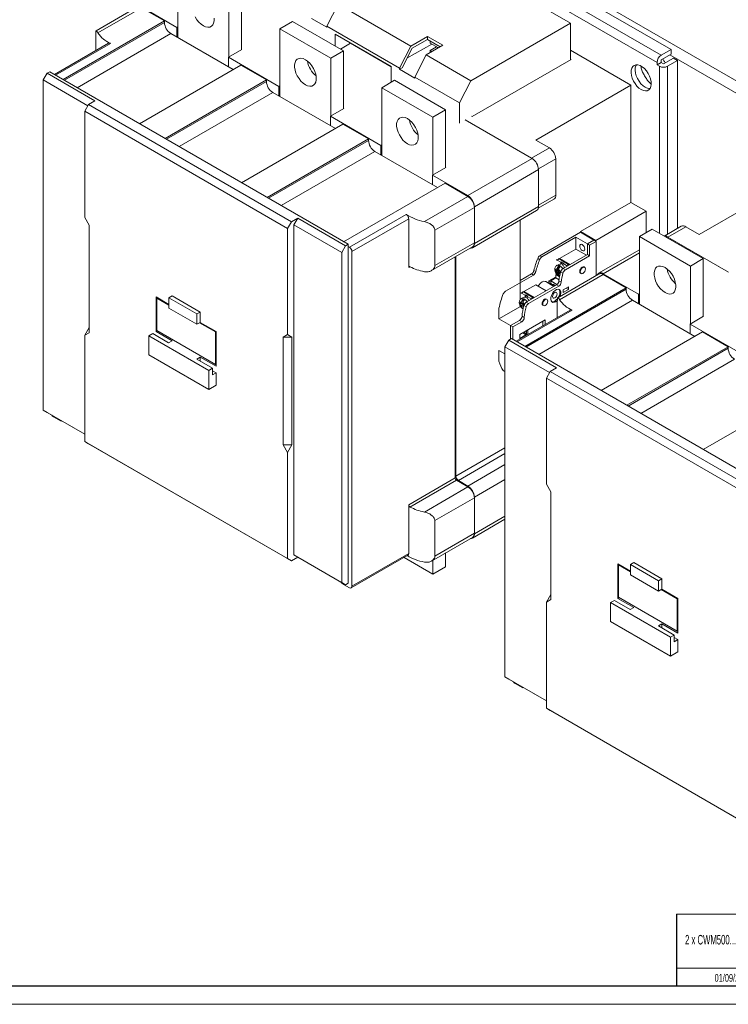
# Model space of a CAD drawing. Header units: millimetres. Extents: x 0 to 1189, y 0 to 841.
# Tile 10 of 15: x 822 to 1018, y 0 to 273. Entities that reach past the tile are written whole.
import ezdxf

# ---------------------------------------------------------------- set-up
doc = ezdxf.new("R2010")
doc.units = ezdxf.units.MM
doc.layers.add('FORMATO', color=7, linetype='Continuous')
doc.layers.add('LEGENDA', color=7, linetype='Continuous')
doc.styles.add('SLDTEXTSTYLE1', font='TXT', dxfattribs={"width": 0.605})

msp = doc.modelspace()

# ---------------------------------------------------------------- linework, layer by layer
at = {"color": 7, "linetype": 'Continuous', "lineweight": 15}
for p, q in [((1139.5981, 187.0345), (899.1817, 325.8239)), ((1002.5254, 264.4504), (905.2982, 320.5785)), ((998.6363, 260.8988), (901.4091, 317.0269)), ((999.7677, 262.8584), (902.5405, 318.9865)), ((865.771, 267.7594), (865.771, 286.5349)), ((974.5947, 271.7366), (955.6796, 282.656)), ((879.9131, 278.3709), (879.9131, 262.3463)), ((883.4486, 264.3873), (883.4486, 280.4119)), ((854.4448, 276.1497), (843.0887, 269.594)), ((843.5988, 269.0432), (855.6947, 276.026)), ((855.6947, 276.2252), (865.5058, 270.5614)), ((862.0586, 272.3521), (855.6947, 276.026)), ((907.066, 270.9195), (910.248, 277.0432)), ((910.248, 277.0432), (930.4005, 265.4094)), ((907.066, 270.6174), (902.8233, 273.0666)), ((833.947, 256.1236), (862.0586, 272.3521)), ((834.3006, 255.9195), (862.0586, 271.9439)), ((862.0586, 271.9439), (862.0586, 272.3521)), ((865.5058, 270.5614), (865.771, 270.7144)), ((865.5058, 267.9125), (865.5058, 270.5614)), ((894.0552, 270.2068), (897.5908, 272.2478)), ((894.0552, 270.2068), (908.1974, 262.0427)), ((894.0552, 251.4313), (894.0552, 270.2068)), ((911.7329, 264.0837), (897.5908, 272.2478)), ((907.066, 270.9195), (907.066, 270.6174)), ((927.2185, 259.2856), (907.066, 270.9195)), ((947.0175, 255.8166), (974.5947, 271.7366)), ((974.5947, 271.7366), (974.5947, 261.5911)), ((863.8264, 268.882), (837.8364, 253.8783)), ((842.9895, 264.1311), (842.9895, 268.6911)), ((881.1502, 258.8812), (863.8264, 268.882)), ((909.3641, 268.7354), (924.9204, 259.7549)), ((909.3641, 265.4512), (909.3641, 268.7354)), ((930.4005, 265.4094), (934.9967, 268.0627)), ((934.9967, 268.0627), (939.2393, 265.6135)), ((934.9967, 268.0627), (934.9967, 267.2462)), ((846.5359, 266.1784), (831.5328, 257.5173)), ((847.0634, 266.1448), (831.8257, 257.3482)), ((913.6067, 266.2041), (910.879, 264.5767)), ((913.6067, 266.2862), (913.6067, 266.2041)), ((913.6067, 266.2041), (924.9204, 259.6728)), ((927.2185, 259.2856), (930.4005, 265.4094)), ((930.7257, 264.7806), (927.9256, 259.3918)), ((929.2891, 262.0158), (936.1426, 265.9722)), ((934.9967, 267.2462), (930.7257, 264.7806)), ((939.2393, 265.6135), (934.6432, 262.9602)), ((934.9967, 267.2462), (938.5321, 265.2052)), ((935.7392, 266.2051), (935.7392, 266.8176)), ((938.0017, 264.899), (935.7392, 266.2051)), ((935.7392, 264.1638), (937.5072, 265.1845)), ((883.537, 264.4383), (879.8247, 262.2952)), ((879.8247, 262.2952), (893.7901, 254.2332)), ((879.8247, 262.2952), (879.8247, 259.6464)), ((883.4486, 264.4893), (883.537, 264.4383)), ((908.1974, 262.0427), (911.7329, 264.0837)), ((908.1974, 262.0427), (908.1974, 246.0181)), ((911.7329, 248.0591), (911.7329, 264.0837)), ((931.4612, 256.8364), (934.6432, 262.9602)), ((934.6432, 262.9602), (947.0175, 255.8166)), ((935.7392, 263.5929), (935.7392, 264.1638)), ((935.7392, 264.1638), (936.2336, 263.8783)), ((991.3885, 254.5496), (974.5947, 264.2444)), ((999.7677, 262.8584), (1002.5254, 264.4504)), ((1002.5254, 263.144), (999.7677, 261.552)), ((1000.4041, 260.4497), (1003.1618, 262.0417)), ((1031.7994, 245.8362), (1002.1718, 262.9398)), ((1002.5254, 264.4504), (1002.5254, 263.144)), ((1003.1618, 262.0417), (1004.2932, 261.3886)), ((883.2718, 260.106), (855.1602, 243.8775)), ((890.3429, 256.024), (883.2718, 260.106)), ((924.9204, 259.7549), (924.9204, 255.3686)), ((927.9256, 259.3918), (927.2185, 258.9836)), ((927.2185, 258.9836), (927.2185, 259.2856)), ((974.7715, 261.6931), (947.3711, 245.8752)), ((974.5947, 261.7952), (974.7715, 261.6931)), ((998.6363, 260.164), (998.6363, 260.8988)), ((999.7677, 260.8171), (998.6363, 260.164)), ((999.2727, 259.7966), (998.6363, 260.164)), ((999.2727, 213.548), (999.2727, 259.7966)), ((999.7677, 261.552), (999.7677, 260.8171)), ((999.7677, 260.8171), (1000.4041, 260.4497)), ((1004.2932, 261.3886), (1001.5355, 259.7966)), ((1001.5355, 213.2886), (1001.5355, 259.7966)), ((1004.2932, 214.8806), (1004.2932, 261.3886)), ((829.5317, 257.8561), (828.4711, 256.019)), ((830.2388, 258.2643), (829.5317, 257.8561)), ((829.5317, 257.8561), (842.7875, 250.2037)), ((830.2388, 258.2643), (912.9703, 210.5044)), ((931.4612, 256.5344), (927.2185, 258.9836)), ((943.8355, 249.6928), (931.4612, 256.8364)), ((931.4612, 256.8364), (931.4612, 256.5344)), ((840.8428, 248.8769), (828.4711, 256.019)), ((828.4711, 256.019), (828.4711, 164.5664)), ((862.2313, 239.7954), (890.3429, 256.024)), ((862.5849, 239.5913), (890.3429, 255.6157)), ((890.3429, 255.6157), (890.3429, 256.024)), ((893.7901, 254.2332), (894.0552, 254.3863)), ((893.7901, 251.5843), (893.7901, 254.2332)), ((922.3395, 253.8786), (925.875, 255.9196)), ((922.3395, 235.1031), (922.3395, 253.8786)), ((922.3395, 253.8786), (936.4816, 245.7145)), ((940.0172, 247.7555), (925.875, 255.9196)), ((943.8355, 249.6928), (947.0175, 255.8166)), ((965.0487, 239.344), (991.3885, 254.5496)), ((991.3885, 222.0921), (991.3885, 254.5496)), ((892.1107, 252.5538), (866.1207, 237.5501)), ((909.4345, 242.553), (892.1107, 252.5538)), ((839.959, 247.3461), (841.0197, 249.1832)), ((842.7875, 250.2037), (841.0197, 249.1832)), ((841.0197, 249.1832), (897.2397, 216.7281)), ((943.8355, 244.0383), (943.8355, 249.6928)), ((839.959, 247.3461), (896.1791, 214.8909)), ((839.959, 217.9506), (839.959, 247.3461)), ((911.8213, 248.1101), (908.109, 245.9671)), ((908.109, 245.9671), (922.0743, 237.905)), ((908.109, 245.9671), (908.109, 243.3182)), ((911.7329, 248.1612), (911.8213, 248.1101)), ((936.4816, 245.7145), (940.0172, 247.7555)), ((936.4816, 245.7145), (936.4816, 229.6899)), ((940.0172, 231.731), (940.0172, 247.7555)), ((947.3711, 245.8752), (947.1943, 245.9773)), ((911.5561, 243.7778), (883.4445, 227.5493)), ((918.6272, 239.6958), (911.5561, 243.7778)), ((963.9881, 234.2414), (945.4265, 244.9568)), ((963.8113, 234.3435), (945.4265, 244.9568)), ((890.5155, 223.4673), (918.6272, 239.6958)), ((890.8691, 223.2632), (918.6272, 239.2875)), ((918.6272, 239.2875), (918.6272, 239.6958)), ((922.0743, 237.905), (922.3395, 238.0581)), ((922.0743, 235.2562), (922.0743, 237.905)), ((968.7611, 237.2009), (965.0487, 239.344)), ((920.395, 236.2257), (894.405, 221.222)), ((937.7187, 226.2249), (920.395, 236.2257)), ((963.8113, 234.3435), (968.7611, 237.2009)), ((940.0172, 231.833), (940.1056, 231.782)), ((946.2043, 223.9751), (963.9881, 234.2414)), ((965.7478, 231.379), (970.5288, 234.139)), ((970.5288, 224.1364), (970.5288, 234.139)), ((940.1056, 231.782), (936.3932, 229.6389)), ((936.3932, 229.6389), (936.3932, 226.99)), ((936.3932, 229.6389), (946.2043, 223.9751)), ((947.9721, 220.9132), (965.7559, 231.1795)), ((965.7559, 220.9728), (965.7559, 231.1795)), ((939.8404, 227.4497), (911.7287, 211.2212)), ((946.2043, 223.7758), (939.8404, 227.4497)), ((1010.3036, 213.2189), (1036.6433, 228.4245)), ((934.1085, 216.793), (946.2043, 223.7758)), ((965.7559, 221.381), (970.5288, 224.1364)), ((947.9721, 210.7065), (965.7559, 220.9728)), ((947.9721, 220.9132), (947.9721, 210.7065)), ((965.7021, 220.5044), (970.011, 222.9918)), ((977.4231, 214.03), (991.3885, 222.0921)), ((995.6311, 219.6428), (991.3885, 222.0921)), ((913.3239, 209.6928), (929.0878, 218.7931)), ((937.0347, 214.4), (947.9721, 220.714)), ((947.4542, 209.5618), (965.238, 219.8282)), ((947.9721, 210.9155), (947.9721, 220.714)), ((981.6658, 211.5808), (995.6311, 219.6428)), ((995.6311, 213.7317), (995.6311, 219.6428)), ((841.1965, 215.8073), (839.959, 217.9506)), ((841.1965, 186.0036), (841.1965, 215.8073)), ((897.2397, 216.7281), (896.1791, 214.8909)), ((897.2397, 216.7281), (899.0075, 217.7486)), ((897.9468, 215.9115), (899.0075, 217.7486)), ((897.9468, 215.9115), (911.2026, 208.2591)), ((897.9468, 124.4589), (897.9468, 215.9115)), ((899.0075, 217.7486), (912.2632, 210.0962)), ((929.7641, 217.5506), (914.031, 208.4681)), ((929.7641, 204.0777), (929.7641, 217.5506)), ((960.6293, 195.0929), (960.6293, 217.1677)), ((1005.3414, 215.4857), (1000.7649, 212.8438)), ((896.1791, 214.8909), (896.1791, 185.4955)), ((937.0347, 214.4), (937.0347, 204.6015)), ((977.4231, 213.8259), (966.1494, 207.3177)), ((977.4231, 213.8259), (977.4231, 214.03)), ((977.4231, 214.03), (981.6658, 211.5808)), ((981.1354, 211.6828), (977.4231, 213.8259)), ((993.7573, 212.65), (997.2928, 214.691)), ((1011.4349, 206.5269), (997.2928, 214.691)), ((1001.6415, 212.5045), (1006.5913, 215.362)), ((1010.3036, 213.2189), (1006.5913, 215.362)), ((912.2632, 210.0962), (911.2026, 208.2591)), ((912.9703, 210.5044), (912.2632, 210.0962)), ((912.9703, 210.5044), (912.9703, 116.6022)), ((937.0347, 204.6015), (947.9721, 210.9155)), ((966.6797, 207.0116), (976.115, 212.4584)), ((976.115, 209.1922), (976.115, 212.4584)), ((976.115, 212.4584), (979.2969, 210.6215)), ((979.2969, 210.6215), (981.1354, 211.6828)), ((979.2969, 210.6215), (981.1354, 211.6828)), ((979.9333, 210.2541), (979.2969, 210.6215)), ((979.2969, 207.6411), (979.2969, 210.6215)), ((979.2969, 210.6215), (979.2969, 207.6411)), ((979.9333, 210.2541), (981.7718, 211.3154)), ((979.9333, 207.2737), (979.9333, 210.2541)), ((981.1354, 211.6828), (981.7718, 211.3154)), ((981.6658, 211.5808), (981.6658, 211.3767)), ((981.7718, 211.3154), (981.7718, 201.8842)), ((993.7573, 193.8745), (993.7573, 212.65)), ((993.7573, 212.65), (1007.8994, 204.4859)), ((1001.1841, 212.4446), (1001.4647, 212.6066)), ((1018.4353, 202.8097), (1001.4647, 212.6066)), ((1018.4353, 202.8097), (1001.6415, 212.5045)), ((911.2026, 208.2591), (911.2026, 116.8065)), ((912.9703, 209.8969), (913.3239, 209.6928)), ((914.031, 208.4681), (914.031, 115.7809)), ((936.0982, 203.2152), (947.4542, 209.7709)), ((966.6797, 207.0116), (966.1494, 207.3177)), ((971.5541, 206.5593), (976.115, 209.1922)), ((972.5636, 203.7541), (979.2969, 207.6411)), ((973.2, 203.3867), (979.9333, 207.2737)), ((976.115, 209.1922), (979.0494, 207.4982)), ((979.9333, 207.2737), (979.2969, 207.6411)), ((993.7573, 209.0025), (982.4311, 202.464)), ((983.681, 202.3403), (993.7573, 208.1572)), ((942.6688, 145.7861), (942.6688, 207.0083)), ((942.8456, 207.1104), (942.8456, 146.3013)), ((966.0721, 206.2618), (965.5418, 206.568)), ((970.6702, 204.6814), (970.8303, 204.589)), ((971.3884, 204.9278), (970.8581, 204.6216)), ((971.4481, 206.4573), (970.9177, 206.1512)), ((970.9177, 206.1512), (971.9607, 205.5491)), ((974.0644, 204.947), (971.4481, 206.4573)), ((971.5541, 206.3961), (971.5541, 206.5593)), ((971.5541, 206.5593), (974.4886, 204.8653)), ((971.9607, 205.5491), (972.1375, 205.6511)), ((971.9607, 204.9632), (971.9607, 205.5491)), ((972.1375, 205.0652), (971.9607, 204.9632)), ((972.1375, 205.6511), (972.6678, 205.345)), ((972.1375, 205.6511), (972.1375, 205.0652)), ((972.6678, 205.345), (972.491, 205.2429)), ((972.491, 205.2429), (972.491, 204.657)), ((972.491, 205.2429), (973.534, 204.6408)), ((973.534, 204.6408), (974.0644, 204.947)), ((1007.8994, 204.4859), (1011.4349, 206.5269)), ((1011.4349, 190.5023), (1011.4349, 206.5269)), ((930.11, 204.2773), (929.7641, 204.0777)), ((956.6035, 197.5202), (964.3433, 201.9883)), ((963.8129, 202.2945), (960.6293, 200.4566)), ((964.3433, 201.9883), (963.8129, 202.2945)), ((964.4865, 203.2515), (965.0169, 202.9454)), ((970.4341, 203.5041), (970.5355, 203.4325)), ((970.4341, 203.0958), (970.4341, 203.5041)), ((970.7763, 203.2934), (970.4341, 203.0958)), ((970.5355, 203.0242), (970.4341, 203.0958)), ((970.5355, 203.4325), (970.9884, 203.171)), ((970.9884, 202.7627), (970.5355, 203.0242)), ((970.8167, 202.2142), (970.5995, 202.0889)), ((970.5995, 201.1907), (970.5995, 202.0889)), ((971.6002, 201.5112), (970.5995, 202.0889)), ((970.9884, 203.171), (970.9884, 203.6941)), ((971.342, 203.3751), (970.9884, 203.171)), ((970.9884, 203.171), (971.342, 202.9668)), ((970.9884, 202.7627), (971.342, 202.9668)), ((970.9884, 202.2397), (970.9884, 202.7627)), ((982.4311, 202.2648), (971.0751, 195.7091)), ((971.342, 204.4879), (971.342, 203.49)), ((971.342, 203.49), (971.342, 202.9669)), ((971.342, 202.9669), (971.7949, 202.7054)), ((971.342, 202.9668), (971.342, 202.5586)), ((971.6955, 202.7627), (971.342, 202.5586)), ((971.7682, 202.3126), (971.342, 202.5586)), ((971.342, 202.5586), (971.342, 202.0356)), ((971.342, 202.0356), (971.342, 201.854)), ((971.5851, 195.1582), (983.681, 202.141)), ((971.7949, 202.7054), (971.8563, 202.6699)), ((971.8996, 202.8348), (972.536, 202.4674)), ((973.2, 203.3867), (972.5636, 203.7541)), ((977.3828, 202.4885), (977.5595, 202.3864)), ((978.5595, 204.1185), (978.3827, 204.2206)), ((983.681, 202.3403), (993.4921, 196.6764)), ((990.045, 198.4672), (983.681, 202.141)), ((1007.8994, 204.4859), (1007.8994, 188.4613)), ((961.69, 197.3946), (965.0134, 199.3131)), ((962.3484, 194.4274), (970.735, 199.2689)), ((965.0134, 199.3131), (967.9125, 197.6395)), ((970.0184, 198.8553), (967.7457, 200.1673)), ((968.3924, 199.794), (968.6196, 199.9252)), ((968.6196, 200.3743), (970.4228, 201.4152)), ((969.8924, 200.864), (968.6196, 200.1293)), ((968.6196, 199.9252), (968.6196, 200.3743)), ((970.2457, 198.9865), (968.6196, 199.9252)), ((969.15, 200.3539), (970.5995, 201.1907)), ((969.15, 200.3539), (969.15, 199.9048)), ((970.8693, 199.3614), (969.15, 200.3539)), ((969.15, 199.9048), (969.3356, 199.5119)), ((969.8571, 199.2109), (969.8571, 199.4558)), ((970.4579, 199.109), (969.8571, 199.4558)), ((969.8924, 201.1091), (969.8924, 200.864)), ((969.8924, 200.864), (969.963, 200.8233)), ((970.246, 199.2312), (970.0339, 199.1088)), ((970.4228, 201.4152), (970.4228, 201.0887)), ((971.4716, 200.6873), (970.5995, 201.1907)), ((971.3713, 198.9015), (970.735, 199.2689)), ((971.4361, 200.3843), (972.0725, 200.0169)), ((961.5839, 197.2926), (961.0536, 196.9864)), ((961.0536, 196.9864), (962.0966, 196.3843)), ((964.2002, 195.7822), (961.5839, 197.2926)), ((961.69, 197.2313), (961.69, 197.3946)), ((961.69, 197.3946), (964.5891, 195.721)), ((961.9333, 182.2387), (990.045, 198.4672)), ((962.0966, 196.3843), (962.2733, 196.4864)), ((962.0966, 195.7984), (962.0966, 196.3843)), ((962.2733, 196.4864), (962.8037, 196.1802)), ((962.2733, 196.4864), (962.2733, 195.9005)), ((962.2869, 182.0345), (990.045, 198.0589)), ((962.9847, 194.0601), (971.3713, 198.9015)), ((974.0644, 198.7006), (972.6148, 197.8638)), ((972.6148, 197.1697), (974.0644, 198.0065)), ((972.6148, 197.8638), (972.6148, 197.1697)), ((974.0644, 198.0065), (973.4632, 198.3536)), ((974.0644, 198.0065), (974.0644, 198.7006)), ((990.045, 198.0589), (990.045, 198.4672)), ((993.4921, 196.6764), (993.7573, 196.8295)), ((993.4921, 194.0276), (993.4921, 196.6764)), ((859.7605, 195.9044), (863.2961, 193.8634)), ((859.7605, 195.9044), (859.7605, 186.3101)), ((859.9373, 195.6031), (860.1099, 195.7027)), ((863.2961, 193.6642), (859.9373, 195.6031)), ((859.9373, 195.6031), (859.9373, 186.6212)), ((864.18, 196.211), (863.2961, 195.7008)), ((863.2961, 195.7008), (863.2961, 192.8429)), ((863.2961, 195.7008), (871.0743, 191.2105)), ((871.9581, 191.7208), (864.18, 196.211)), ((960.57, 194.3394), (960.6713, 194.2677)), ((960.57, 193.9311), (960.57, 194.3394)), ((960.9122, 194.1287), (960.57, 193.9311)), ((960.6713, 193.8595), (960.57, 193.9311)), ((960.6713, 194.2677), (961.1243, 194.0063)), ((961.1243, 193.598), (960.6713, 193.8595)), ((960.8061, 195.5166), (960.9661, 195.4243)), ((961.5243, 195.763), (960.994, 195.4569)), ((961.1243, 194.0063), (961.1243, 194.5293)), ((961.4779, 194.2104), (961.1243, 194.0063)), ((961.1243, 194.0062), (961.4779, 193.8021)), ((961.1243, 193.598), (961.4779, 193.8021)), ((961.4779, 195.3232), (961.4779, 194.3252)), ((961.4779, 194.3252), (961.4779, 193.8022)), ((961.4779, 193.8022), (961.732, 193.6554)), ((961.4779, 193.8021), (961.4779, 193.3939)), ((962.2733, 195.9005), (962.0966, 195.7984)), ((962.9847, 194.0601), (962.3484, 194.4274)), ((962.8037, 196.1802), (962.6269, 196.0782)), ((962.6269, 196.0782), (962.6269, 195.4923)), ((962.6269, 196.0782), (963.6699, 195.4761)), ((963.6699, 195.4761), (964.2002, 195.7822)), ((991.8127, 194.9971), (965.8227, 179.9934)), ((968.1296, 195.2396), (967.9529, 195.3417)), ((970.9759, 190.2462), (970.9759, 194.8062)), ((1009.1365, 184.9963), (991.8127, 194.9971)), ((863.2961, 192.8429), (871.0743, 188.3526)), ((871.0743, 191.2105), (871.9581, 191.7208)), ((871.0743, 191.2105), (871.0743, 188.3526)), ((871.9581, 188.8629), (871.9581, 191.7208)), ((954.7957, 189.8218), (960.783, 193.2782)), ((954.7957, 189.8218), (954.7957, 192.8022)), ((974.5222, 192.2934), (959.5191, 183.6324)), ((975.0498, 192.2599), (959.812, 183.4633)), ((960.6293, 193.1895), (960.6293, 193.5605)), ((961.1243, 193.0749), (961.1243, 193.598)), ((961.6859, 193.514), (961.4779, 193.3939)), ((961.6318, 193.305), (961.4779, 193.3939)), ((961.4779, 193.3939), (961.4779, 192.8708)), ((961.4779, 192.8708), (961.4779, 192.6893)), ((961.6831, 193.5038), (962.3195, 193.1364)), ((966.9529, 193.6096), (967.1297, 193.5075)), ((871.0743, 188.3526), (871.9581, 188.8629)), ((876.2008, 186.2144), (871.7856, 188.7633)), ((871.9581, 188.8629), (876.3776, 186.3116)), ((957.9777, 187.9849), (954.7957, 189.8218)), ((957.9777, 187.9849), (960.484, 189.4318)), ((960.484, 189.4318), (957.9777, 187.9849)), ((958.6141, 187.6175), (961.1204, 189.0644)), ((961.1204, 189.0644), (960.484, 189.4318)), ((967.6297, 189.556), (960.5586, 185.4739)), ((961.1888, 190.5886), (961.8252, 190.2212)), ((966.9933, 187.9471), (966.9933, 189.1886)), ((967.6297, 188.3145), (967.6297, 189.556)), ((1011.5233, 190.5534), (1007.811, 188.4103)), ((1007.811, 188.4103), (1021.7764, 180.3483)), ((1007.811, 188.4103), (1007.811, 185.7614)), ((1011.4349, 190.6044), (1011.5233, 190.5534)), ((841.1965, 187.4323), (839.959, 185.289)), ((839.959, 185.289), (841.1965, 186.0036)), ((858.7986, 185.7547), (857.7379, 185.1424)), ((863.218, 183.2034), (858.7986, 185.7547)), ((859.7605, 186.3101), (860.1184, 186.5166)), ((859.7605, 186.3101), (864.18, 183.7588)), ((859.9373, 186.6212), (876.2008, 177.2325)), ((876.2008, 186.2144), (876.3733, 186.314)), ((876.2008, 177.2325), (876.2008, 186.2144)), ((876.3776, 186.3116), (876.3776, 176.7173)), ((896.1791, 185.4955), (894.9416, 184.7809)), ((896.1791, 185.4955), (897.4165, 184.7809)), ((958.6141, 187.6175), (957.9777, 187.9849)), ((957.9777, 187.9849), (957.9777, 184.2365)), ((957.9777, 184.2365), (957.9777, 187.9849)), ((958.6141, 184.1548), (958.6141, 187.6175)), ((960.5586, 185.4739), (960.5586, 184.2324)), ((961.3715, 185.9432), (962.2557, 185.4327)), ((962.4324, 185.7389), (961.7251, 186.1473)), ((962.6235, 185.4245), (962.3289, 185.5946)), ((962.4324, 186.5557), (962.4324, 185.7389)), ((962.786, 186.7598), (962.786, 185.5183)), ((1011.2582, 186.2211), (983.1465, 169.9926)), ((1018.3292, 182.139), (1011.2582, 186.2211)), ((839.959, 155.8935), (839.959, 185.289)), ((857.7379, 185.1424), (857.7379, 179.9023)), ((857.7379, 185.1424), (874.3549, 175.5496)), ((864.18, 183.7588), (863.218, 183.2034)), ((894.9416, 184.7809), (894.9416, 154.9771)), ((894.9416, 184.7809), (897.4165, 184.7809)), ((897.4165, 184.7809), (897.4165, 154.9771)), ((957.5181, 183.9711), (956.4574, 182.134)), ((958.2252, 184.3793), (957.5181, 183.9711)), ((957.5181, 183.9711), (970.7738, 176.3188)), ((958.2252, 184.3793), (1040.9567, 136.6195)), ((962.2557, 185.4327), (960.5586, 184.4531)), ((954.7957, 178.1045), (954.7957, 181.0848)), ((954.7957, 181.0848), (956.4574, 180.1256)), ((968.8292, 174.992), (956.4574, 182.134)), ((956.4574, 182.134), (956.4574, 90.6815)), ((990.2176, 165.9105), (1018.3292, 182.139)), ((990.5712, 165.7064), (1018.3292, 181.7308)), ((1018.3292, 181.7308), (1018.3292, 182.139)), ((857.7379, 179.9023), (874.3549, 170.3095)), ((870.9962, 178.7132), (871.9581, 179.2685)), ((875.4156, 176.1619), (870.9962, 178.7132)), ((871.9581, 178.1579), (871.9581, 179.2685)), ((871.9581, 179.2685), (876.3776, 176.7173)), ((876.2008, 177.2325), (876.3776, 177.3345)), ((1020.097, 178.6689), (994.107, 163.6652)), ((874.3549, 175.5496), (875.4156, 176.1619)), ((874.3549, 175.5496), (874.3549, 170.3095)), ((875.4156, 174.3247), (875.4156, 176.1619)), ((876.3776, 174.88), (875.4156, 175.4354)), ((876.3776, 174.88), (875.4156, 174.3247)), ((876.3776, 171.4772), (876.3776, 174.88)), ((967.9454, 173.4612), (969.006, 175.2983)), ((970.7738, 176.3188), (969.006, 175.2983)), ((969.006, 175.2983), (1025.2261, 142.8431)), ((967.9454, 173.4612), (1024.1654, 141.006)), ((967.9454, 144.0657), (967.9454, 173.4612)), ((874.3549, 170.3095), (876.3776, 171.4772)), ((1039.5424, 169.8929), (1011.4308, 153.6644)), ((828.4711, 164.5664), (839.959, 157.9345)), ((828.4711, 164.5664), (829.5317, 163.9539)), ((829.5317, 163.9539), (839.959, 157.9343)), ((833.4208, 161.4996), (831.2995, 162.7242)), ((833.4208, 161.4996), (833.4208, 161.7088)), ((833.602, 161.6042), (833.4208, 161.4996)), ((896.1791, 123.4384), (839.959, 155.8935)), ((839.959, 155.8935), (841.0197, 155.281)), ((841.0197, 155.281), (897.2397, 122.8259)), ((894.9416, 154.9771), (896.1791, 152.8338)), ((894.9416, 154.9771), (897.4165, 154.9771)), ((897.4165, 154.9771), (896.1791, 152.8338)), ((896.1791, 152.8338), (896.1791, 123.4384)), ((942.8456, 146.3013), (956.4574, 154.1592)), ((956.4574, 152.5263), (943.5527, 145.0766)), ((946.2043, 143.5458), (956.4574, 149.4648)), ((929.7641, 138.3363), (942.6688, 145.7861)), ((943.0224, 145.1737), (930.1254, 137.7284)), ((946.2043, 143.3368), (943.0224, 145.1737)), ((943.5527, 145.0766), (946.2043, 143.5458)), ((947.9721, 140.4839), (956.4574, 145.3824)), ((934.1085, 136.354), (946.2043, 143.3368)), ((969.1828, 141.9224), (967.9454, 144.0657)), ((969.1828, 112.1186), (969.1828, 141.9224)), ((937.0347, 133.9609), (947.9721, 140.2749)), ((947.9721, 140.4839), (947.9721, 130.2772)), ((947.9721, 130.4764), (947.9721, 140.2749)), ((929.7641, 124.8634), (929.7641, 138.3363)), ((937.0347, 133.9609), (937.0347, 124.1624)), ((947.4542, 129.1326), (956.4574, 134.33)), ((947.9721, 130.2772), (956.4574, 135.1756)), ((936.0982, 122.7761), (947.4542, 129.3318)), ((937.0347, 124.1624), (947.9721, 130.4764)), ((896.1791, 123.4384), (897.2397, 122.8259)), ((897.2397, 122.8259), (899.0075, 123.8464)), ((897.9468, 124.4589), (911.2026, 116.8065)), ((899.0075, 123.8464), (897.9468, 124.4589)), ((899.0075, 123.8464), (912.2632, 116.194)), ((913.8238, 115.323), (929.5602, 124.4074)), ((914.031, 115.7809), (929.7641, 124.8634)), ((936.4816, 119.1507), (928.468, 123.7769)), ((936.4816, 122.9974), (936.4816, 119.1507)), ((940.0172, 121.1917), (940.0172, 125.0385)), ((936.4816, 119.1507), (940.0172, 121.1917)), ((987.7469, 122.0195), (991.2824, 119.9785)), ((987.7469, 122.0195), (987.7469, 112.4251)), ((987.9236, 121.7182), (988.0962, 121.8178)), ((991.2824, 119.7792), (987.9236, 121.7182)), ((987.9236, 121.7182), (987.9236, 112.7362)), ((992.1663, 122.3261), (991.2824, 121.8158)), ((991.2824, 121.8158), (991.2824, 118.9579)), ((991.2824, 121.8158), (999.0606, 117.3256)), ((999.9445, 117.8358), (992.1663, 122.3261)), ((991.2824, 118.9579), (999.0606, 114.4677)), ((999.0606, 117.3256), (999.9445, 117.8358)), ((999.0606, 117.3256), (999.0606, 114.4677)), ((999.9445, 114.978), (999.9445, 117.8358)), ((911.2026, 116.8065), (912.2632, 116.194)), ((911.2026, 116.5971), (911.2026, 116.8063)), ((913.3239, 115.3725), (911.2026, 116.5971)), ((912.2632, 116.194), (912.9703, 116.6022)), ((999.0606, 114.4677), (999.9445, 114.978)), ((1004.1871, 112.3295), (999.7719, 114.8783)), ((999.9445, 114.978), (1004.3639, 112.4267)), ((969.1828, 113.5474), (967.9454, 111.404)), ((967.9454, 111.404), (969.1828, 112.1186)), ((986.7849, 111.8698), (985.7242, 111.2575)), ((991.2043, 109.3185), (986.7849, 111.8698)), ((987.7469, 112.4251), (988.1047, 112.6317)), ((987.7469, 112.4251), (992.1663, 109.8738)), ((987.9236, 112.7362), (1004.1871, 103.3475)), ((1004.1871, 112.3295), (1004.3597, 112.4291)), ((1004.1871, 103.3475), (1004.1871, 112.3295)), ((1004.3639, 112.4267), (1004.3639, 102.8323)), ((967.9454, 82.0086), (967.9454, 111.404)), ((985.7242, 111.2575), (1002.3412, 101.6647)), ((985.7242, 111.2575), (985.7242, 106.0174)), ((992.1663, 109.8738), (991.2043, 109.3185)), ((985.7242, 106.0174), (1002.3412, 96.4246)), ((998.9825, 104.8283), (999.9445, 105.3836)), ((1003.4019, 102.277), (998.9825, 104.8283)), ((999.9445, 104.2729), (999.9445, 105.3836)), ((999.9445, 105.3836), (1004.3639, 102.8323)), ((1002.3412, 101.6647), (1003.4019, 102.277)), ((1002.3412, 101.6647), (1002.3412, 96.4246)), ((1003.4019, 100.4398), (1003.4019, 102.277)), ((1004.3639, 100.9951), (1003.4019, 101.5504)), ((1004.3639, 100.9951), (1003.4019, 100.4398)), ((1004.1871, 103.3475), (1004.3639, 103.4496)), ((1004.3639, 97.5922), (1004.3639, 100.9951)), ((1002.3412, 96.4246), (1004.3639, 97.5922)), ((956.4574, 90.6815), (967.9454, 84.0496)), ((956.4574, 90.6815), (957.5181, 90.069)), ((957.5181, 90.069), (967.9454, 84.0494)), ((961.4071, 87.6147), (959.2858, 88.8393)), ((961.4071, 87.6147), (961.4071, 87.8238)), ((961.5883, 87.7192), (961.4071, 87.6147)), ((1024.1654, 49.5534), (967.9454, 82.0086)), ((967.9454, 82.0086), (969.006, 81.3961)), ((969.006, 81.3961), (1025.2261, 48.9409))]:
    msp.add_line(p, q, dxfattribs=at)
at = {"color": 7, "linetype": 'Continuous', "lineweight": 15, "flags": 128}
for points in [[(875.8308, 273.129), (875.8308, 272.4035), (875.7001, 271.7693), (875.4446, 271.254), (875.0753, 270.8803), (874.6084, 270.6644), (874.0643, 270.6157), (873.4668, 270.7365), (872.842, 271.0213), (872.2172, 271.4579), (871.6197, 272.027), (871.0756, 272.7038), (870.6087, 273.4588)], [(901.1263, 261.6338), (901.7511, 261.1972), (902.3486, 260.6281), (902.8927, 259.9513), (903.3596, 259.1963), (903.7289, 258.3962), (903.9844, 257.5859), (904.115, 256.8008), (904.115, 256.0754), (903.9844, 255.4411), (903.7289, 254.9259), (903.3596, 254.5521), (902.8927, 254.3362), (902.3486, 254.2875), (901.7511, 254.4083), (901.1263, 254.6932), (900.5015, 255.1297), (899.904, 255.6988), (899.3599, 256.3757), (898.893, 257.1306), (898.5237, 257.9307), (898.2682, 258.741), (898.1375, 259.5261), (898.1375, 260.2516), (898.2682, 260.8858), (898.5237, 261.401), (898.893, 261.7748), (899.3599, 261.9907), (899.904, 262.0394), (900.5015, 261.9186), (901.1263, 261.6338)], [(994.2169, 253.3484), (993.6132, 253.7727), (993.0378, 254.3288), (992.5175, 254.9907), (992.0766, 255.7274), (991.7359, 256.5045), (991.5111, 257.2857), (991.4129, 258.0343), (991.4458, 258.7155), (991.6082, 259.2974), (991.8926, 259.7527), (992.2857, 260.0602), (992.7692, 260.2055), (993.3203, 260.1818), (993.9133, 259.9902), (994.5205, 259.6396), (995.1135, 259.1465), (995.6646, 258.534), (996.1481, 257.8306), (996.5412, 257.0692), (996.8256, 256.2855), (996.988, 255.516), (997.0209, 254.7969), (996.9227, 254.1616), (996.6979, 253.64), (996.3572, 253.2563), (995.9163, 253.0286), (995.396, 252.9675), (994.8206, 253.0758), (994.2169, 253.3484)], [(992.8794, 260.2146), (992.7396, 259.9505), (992.5771, 259.3687), (992.5442, 258.6875), (992.6425, 257.9388), (992.8672, 257.1576), (993.208, 256.3805), (993.6489, 255.6438), (994.1692, 254.982), (994.7446, 254.4259), (995.3483, 254.0016)], [(929.4106, 245.3056), (930.0354, 244.8691), (930.6329, 244.2999), (931.177, 243.6231), (931.6439, 242.8681), (932.0131, 242.068), (932.2687, 241.2577), (932.3993, 240.4727), (932.3993, 239.7472), (932.2687, 239.113), (932.0131, 238.5977), (931.6439, 238.224), (931.177, 238.008), (930.6329, 237.9594), (930.0354, 238.0801), (929.4106, 238.365), (928.7857, 238.8015), (928.1882, 239.3707), (927.6441, 240.0475), (927.1773, 240.8025), (926.808, 241.6026), (926.5524, 242.4129), (926.4218, 243.1979), (926.4218, 243.9234), (926.5524, 244.5576), (926.808, 245.0729), (927.1773, 245.4466), (927.6441, 245.6626), (928.1882, 245.7112), (928.7857, 245.5905), (929.4106, 245.3056)], [(978.5898, 209.1925), (978.536, 208.9111), (978.3827, 208.7347), (978.1533, 208.6901), (977.8827, 208.7841), (977.6121, 209.0025), (977.3827, 209.3119), (977.2295, 209.6653), (977.1756, 210.0089), (977.2295, 210.2903), (977.3827, 210.4667), (977.6121, 210.5113), (977.8827, 210.4172), (978.1533, 210.1989), (978.3827, 209.8894), (978.536, 209.536), (978.5898, 209.1925)], [(970.8589, 204.622), (970.8934, 204.6403), (971.2198, 204.6981), (971.5977, 204.5905), (971.9863, 204.329), (972.3434, 203.942), (972.4984, 203.713)], [(978.3827, 204.2206), (978.1533, 204.2651), (977.8827, 204.1711), (977.6121, 203.9527), (977.3827, 203.6433), (977.2295, 203.2899), (977.1756, 202.9463), (977.2295, 202.6649), (977.3827, 202.4885), (977.3828, 202.4885)], [(978.0595, 202.4359), (977.7889, 202.3419), (977.5595, 202.3865), (977.4062, 202.5629), (977.3524, 202.8443), (977.4062, 203.1878), (977.5595, 203.5412), (977.7889, 203.8507), (978.0595, 204.069), (978.3301, 204.1631), (978.5595, 204.1185), (978.7128, 203.9421), (978.7666, 203.6607), (978.7128, 203.3171), (978.5595, 202.9637), (978.3301, 202.6543), (978.0595, 202.4359)], [(1000.8283, 204.077), (1001.4532, 203.6405), (1002.0507, 203.0713), (1002.5948, 202.3945), (1003.0616, 201.6395), (1003.4309, 200.8394), (1003.6865, 200.0291), (1003.8171, 199.2441), (1003.8171, 198.5186), (1003.6865, 197.8843), (1003.4309, 197.3691), (1003.0616, 196.9953), (1002.5948, 196.7794), (1002.0507, 196.7308), (1001.4532, 196.8515), (1000.8283, 197.1364), (1000.2035, 197.5729), (999.606, 198.142), (999.0619, 198.8189), (998.595, 199.5739), (998.2258, 200.374), (997.9702, 201.1843), (997.8396, 201.9693), (997.8396, 202.6948), (997.9702, 203.329), (998.2258, 203.8443), (998.595, 204.218), (999.0619, 204.4339), (999.606, 204.4826), (1000.2035, 204.3618), (1000.8283, 204.077)], [(965.6942, 198.9201), (965.8798, 199.2263), (966.2882, 199.7162), (966.7458, 200.0683), (967.2034, 200.2446), (967.6118, 200.2262), (967.7457, 200.1673)], [(971.7888, 196.1211), (971.8806, 196.3942), (971.9744, 196.923), (971.9429, 197.3902), (971.7889, 197.7545), (971.5261, 197.9833), (971.1778, 198.0565), (970.775, 197.9674), (970.3534, 197.7241), (969.9506, 197.348), (969.6023, 196.8727), (969.3394, 196.3404), (969.1854, 195.7984), (969.1539, 195.2947), (969.2477, 194.8743), (969.4585, 194.5744), (969.7675, 194.4217), (970.1473, 194.4297), (970.5642, 194.5978), (970.5642, 194.5978)], [(970.2813, 197.1209), (970.0405, 196.9266), (969.8363, 196.6512), (969.6999, 196.3366), (969.652, 196.0309), (969.6999, 195.7804), (969.8363, 195.6234), (970.0405, 195.5838), (970.2813, 195.6675), (970.5222, 195.8618), (970.7263, 196.1372), (970.8628, 196.4517), (970.9107, 196.7575), (970.8628, 197.0079), (970.7263, 197.1649), (970.5222, 197.2046), (970.2813, 197.1209)], [(969.787, 196.5586), (969.8425, 196.6475), (969.8918, 196.74)], [(960.9947, 195.4573), (961.0292, 195.4756), (961.3556, 195.5334), (961.7336, 195.4257), (962.1222, 195.1642), (962.4792, 194.7772), (962.6141, 194.5809)], [(967.9529, 195.3417), (967.7235, 195.3862), (967.4529, 195.2922), (967.1823, 195.0738), (966.9529, 194.7644), (966.7996, 194.411), (966.7458, 194.0674), (966.7996, 193.786), (966.9529, 193.6096), (966.9529, 193.6096)], [(967.6297, 193.557), (967.3591, 193.463), (967.1297, 193.5076), (966.9764, 193.684), (966.9226, 193.9654), (966.9764, 194.3089), (967.1297, 194.6623), (967.3591, 194.9718), (967.6297, 195.1901), (967.9003, 195.2842), (968.1297, 195.2396), (968.283, 195.0632), (968.3368, 194.7818), (968.283, 194.4382), (968.1297, 194.0848), (967.9003, 193.7754), (967.6297, 193.557)], [(970.2813, 194.7611), (970.6982, 195.0743), (971.0176, 195.4249)], [(970.5642, 194.5978), (970.981, 194.911), (970.9835, 194.9133)]]:
    msp.add_lwpolyline(points, dxfattribs=at)
at = {"color": 7, "linetype": 'Continuous', "lineweight": 15}
for centre, radius, start, end in [((865.8967, 272.1185), 3.842, 182.605478, 237.394522), ((850.302, 273.536), 8.0696, 213.832225, 246.338808), ((1001.0927, 260.7871), 2.4589, 122.605478, 177.394522), ((908.4289, 262.3792), 6.8124, 189.737988, 230.256636), ((1000.4041, 261.9801), 2.4592, 242.609672, 297.390328), ((894.181, 255.7903), 3.842, 182.605478, 237.394522), ((996.643, 256.0105), 2.39, 237.199456, 271.026927), ((936.7132, 246.051), 6.8124, 189.737988, 230.256636), ((922.4652, 239.4622), 3.842, 182.605478, 237.394522), ((966.6908, 233.9644), 3.842, 2.605478, 57.394522), ((961.9178, 231.0049), 3.842, 2.605478, 57.394522), ((944.1341, 220.7386), 3.842, 2.605478, 57.394522), ((944.1341, 220.5393), 3.842, 2.605478, 57.394522), ((969.3038, 224.0012), 1.2324, 305.013333, 6.298848), ((964.5308, 220.8376), 1.2324, 305.013333, 6.298848), ((936.5644, 230.2594), 13.6885, 236.893776, 259.664405), ((1005.859, 214.3398), 1.2574, 54.382423, 114.307119), ((1000.6665, 211.3755), 1.4673, 57.040503, 96.156073), ((946.9123, 210.5242), 1.0753, 269.166232, 9.756672), ((946.7471, 210.7803), 1.2324, 305.013333, 6.298848), ((912.4958, 208.3982), 1.5368, 2.605478, 57.394522), ((966.9748, 206.0277), 1.5315, 122.610942, 159.342294), ((988.0571, 197.578), 24.2437, 158.234078, 166.466173), ((988.5874, 197.2719), 24.2437, 158.234078, 166.466173), ((967.5051, 205.7215), 1.5315, 122.610942, 159.342294), ((970.7713, 205.9467), 0.2515, 54.382423, 114.307119), ((971.3016, 206.2529), 0.2515, 54.382423, 114.307119), ((971.7146, 204.2992), 0.7082, 69.662881, 117.423325), ((971.6976, 203.7198), 1.4156, 55.907189, 71.894179), ((970.7772, 202.6669), 2.6264, 31.053884, 49.266696), ((973.1661, 204.0461), 0.6993, 33.954019, 58.254019), ((973.6964, 204.3523), 0.6993, 33.954019, 58.254019), ((936.8975, 217.4533), 14.8065, 242.781903, 259.142456), ((962.9619, 203.6091), 1.566, 302.919254, 346.8019), ((963.4922, 203.3029), 1.566, 302.919254, 346.8019), ((970.7586, 203.0691), 1.534, 52.356259, 67.649117), ((987.4088, 198.6321), 16.0685, 164.83819, 173.739902), ((973.4126, 202.4414), 1.5633, 122.890709, 165.425012), ((988.0452, 198.2647), 16.0685, 164.83819, 173.739902), ((974.049, 202.074), 1.5633, 122.890709, 165.425012), ((982.9929, 201.5125), 1.0764, 50.263203, 149.974946), ((982.9487, 201.1188), 1.2574, 54.382423, 114.307119), ((1008.131, 204.8224), 6.8124, 189.737988, 230.256636), ((969.8886, 200.579), 1.5597, 302.86337, 352.827775), ((970.525, 200.2116), 1.5597, 302.86337, 352.827775), ((978.1019, 187.9194), 23.8123, 158.179252, 168.167242), ((957.4288, 196.2302), 1.5315, 122.610942, 159.342294), ((960.9071, 196.782), 0.2515, 54.382423, 114.307119), ((961.4375, 197.0881), 0.2515, 54.382423, 114.307119), ((969.7566, 197.0189), 1.9389, 322.323096, 31.33748), ((993.883, 198.2336), 3.842, 182.605478, 237.394522), ((960.8945, 193.9044), 1.534, 52.356259, 67.649117), ((961.8505, 195.1344), 0.7082, 69.662881, 117.423325), ((963.1976, 193.1145), 1.5637, 122.894701, 165.582918), ((961.8334, 194.555), 1.4156, 55.907189, 71.894179), ((963.834, 192.7471), 1.5637, 122.894701, 165.582918), ((960.9193, 193.5083), 2.6177, 31.783076, 49.281961), ((963.3231, 194.9058), 0.6674, 36.283145, 58.699592), ((963.8535, 195.2119), 0.6674, 36.283145, 58.699592), ((969.677, 195.6156), 1.0467, 256.513549, 305.268961), ((978.2883, 199.6511), 8.0696, 213.832225, 246.338808), ((976.7354, 189.4515), 15.5882, 164.932553, 175.816824), ((977.3718, 189.0842), 15.5882, 164.932553, 175.816824), ((959.643, 190.7372), 1.5529, 302.790953, 354.509725), ((960.2794, 190.3698), 1.5529, 302.790953, 354.509725), ((1022.1673, 181.9054), 3.842, 182.605478, 237.394522), ((962.3242, 180.0327), 7.7715, 194.365791, 215.481214), ((956.3009, 175.7628), 0.3887, 218.302254, 293.743003), ((832.0532, 163.9359), 1.427, 210.755084, 238.117475), ((943.4364, 145.821), 0.7684, 182.605478, 237.394522), ((944.3808, 146.3712), 1.5368, 182.605478, 237.394522), ((944.1341, 140.3093), 3.842, 2.605478, 57.394522), ((944.1341, 140.1003), 3.842, 2.605478, 57.394522), ((936.8975, 150.8954), 14.8065, 242.781903, 259.142456), ((946.9112, 130.095), 1.0765, 270.023669, 9.742313), ((946.7471, 130.3412), 1.2324, 305.013333, 6.298848), ((936.625, 136.1457), 13.9026, 238.497577, 259.571188), ((913.5999, 115.7109), 0.4367, 230.796715, 9.214037), ((960.0395, 90.051), 1.427, 210.755084, 238.117475)]:
    msp.add_arc(centre, radius, start, end, dxfattribs=at)
for major_axis, ratio, start_param, end_param in [((-0.1768, 0.3062), 0.57733463, 3.14155202, 3.92695018), ((0.3536, 0), 0.57738155, 5.49778714, 6.28318531)]:
    msp.add_ellipse((962.0789, 185.7389), major_axis=major_axis, ratio=ratio, start_param=start_param, end_param=end_param, dxfattribs=at)
for points, knots in [([(842.9895, 268.6911), (842.9914, 268.8695), (842.9951, 269.2254), (843.034, 269.5488), (843.1279, 269.6503), (843.3095, 269.4942), (843.5044, 269.1904), (843.5988, 269.0432)], [0, 0, 0, 0, 0.16554611, 0.33030214, 0.55603118, 0.78488416, 1, 1, 1, 1]), ([(846.5418, 266.1674), (846.5806, 266.1896), (846.6771, 266.245), (846.8656, 266.2269), (847.007, 266.1682), (847.0634, 266.1448)], [0, 0, 0, 0, 0.28788886, 0.71566167, 1, 1, 1, 1]), ([(996.9939, 254.8795), (996.8535, 255.0021), (996.4419, 255.3615), (995.8137, 256.126), (995.1458, 257.1269), (994.6131, 258.2057), (994.2665, 259.1271), (994.1618, 259.6586), (994.1266, 259.8367)], [0, 0, 0, 0, 0.10225141, 0.29970098, 0.50134072, 0.70298046, 0.90043003, 1, 1, 1, 1]), ([(1000.1705, 261.7845), (1000.2412, 261.7041), (1000.5163, 261.391), (1000.7403, 261.0175), (1000.9067, 260.7399)], [0, 0, 0, 0, 0.25697777, 1, 1, 1, 1]), ([(929.7641, 217.5506), (929.7563, 217.6469), (929.7406, 217.8395), (929.6196, 218.155), (929.4452, 218.4458), (929.2565, 218.6644), (929.136, 218.7564), (929.0878, 218.7931)], [0, 0, 0, 0, 0.21451719, 0.42903615, 0.64348242, 0.85764636, 1, 1, 1, 1]), ([(934.1085, 216.793), (934.4473, 216.7017), (935.1245, 216.5193), (936.0232, 216.0121), (936.6569, 215.4363), (936.9868, 214.8809), (937.0207, 214.5412), (937.0347, 214.4)], [0, 0, 0, 0, 0.2483194, 0.4962295, 0.71024726, 0.87958397, 1, 1, 1, 1]), ([(937.0347, 204.6015), (937.0081, 204.4088), (936.9551, 204.0244), (936.5323, 203.4794), (935.8707, 203.0502), (935.0061, 202.812), (934.4015, 202.8792), (934.1085, 202.9118)], [0, 0, 0, 0, 0.16554611, 0.33030214, 0.55603118, 0.78488416, 1, 1, 1, 1]), ([(970.8686, 204.6086), (970.8251, 204.5886), (970.6499, 204.5078), (970.4448, 204.2336), (970.3058, 203.8644), (970.2816, 203.5184), (970.3186, 203.2081), (970.4041, 202.8812), (970.5172, 202.6591), (970.5835, 202.529)], [0, 0, 0, 0, 0.06245787, 0.25154996, 0.42603095, 0.58271193, 0.6994915, 0.82384585, 1, 1, 1, 1]), ([(929.7641, 204.0777), (929.768, 204.1213), (929.7758, 204.2086), (929.837, 204.2959), (929.9279, 204.3371), (930.0299, 204.3301), (930.0982, 204.2987), (930.1254, 204.2863)], [0, 0, 0, 0, 0.21464977, 0.42929999, 0.64393202, 0.85849328, 1, 1, 1, 1]), ([(970.5355, 203.4325), (970.5542, 203.4815), (970.5921, 203.5811), (970.6981, 203.6739), (970.8314, 203.7193), (970.9367, 203.7024), (970.9884, 203.6941)], [0, 0, 0, 0, 0.24586335, 0.5, 0.75413665, 1, 1, 1, 1]), ([(970.9884, 202.2397), (970.9367, 202.2911), (970.8314, 202.3958), (970.6981, 202.5951), (970.5921, 202.8102), (970.5542, 202.9537), (970.5355, 203.0242)], [0, 0, 0, 0, 0.24586335, 0.5, 0.75413665, 1, 1, 1, 1]), ([(970.5835, 202.529), (970.6823, 202.3823), (970.82, 202.1779), (971.0132, 201.9839), (971.0928, 201.9286), (971.1184, 201.9109)], [0, 0, 0, 0, 0.632603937, 0.881865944, 1, 1, 1, 1]), ([(970.9884, 203.6941), (970.9948, 203.7722), (971.0073, 203.9263), (971.1057, 204.1736), (971.2254, 204.3638), (971.3116, 204.4555), (971.342, 204.4879)], [0, 0, 0, 0, 0.29157568, 0.57565941, 0.85022999, 1, 1, 1, 1]), ([(971.342, 201.854), (971.288, 201.8523), (971.1799, 201.849), (971.0622, 201.9421), (970.9978, 202.0791), (970.9912, 202.1928), (970.9884, 202.2397)], [0, 0, 0, 0, 0.26915951, 0.53824284, 0.80945021, 1, 1, 1, 1]), ([(971.6955, 204.2838), (971.6415, 204.2231), (971.5335, 204.1017), (971.4157, 203.8727), (971.3513, 203.6613), (971.3447, 203.54), (971.342, 203.49)], [0, 0, 0, 0, 0.26915951, 0.53824284, 0.80945021, 1, 1, 1, 1]), ([(971.342, 203.49), (971.3938, 203.4385), (971.499, 203.3339), (971.6323, 203.1346), (971.7383, 202.9195), (971.7763, 202.776), (971.7949, 202.7054)], [0, 0, 0, 0, 0.24586335, 0.5, 0.75413665, 1, 1, 1, 1]), ([(971.7949, 202.2971), (971.7763, 202.2481), (971.7383, 202.1485), (971.6323, 202.0558), (971.499, 202.0103), (971.3938, 202.0273), (971.342, 202.0356)], [0, 0, 0, 0, 0.24586335, 0.5, 0.75413665, 1, 1, 1, 1]), ([(971.342, 202.0356), (971.3487, 201.9657), (971.3621, 201.8276), (971.4404, 201.7039), (971.5154, 201.6807), (971.5406, 201.6729)], [0, 0, 0, 0, 0.40500419, 0.79960192, 1, 1, 1, 1]), ([(961.0044, 195.4439), (960.9609, 195.4238), (960.7858, 195.3431), (960.5807, 195.0688), (960.4417, 194.6996), (960.4174, 194.3536), (960.4545, 194.0434), (960.54, 193.7165), (960.653, 193.4944), (960.7193, 193.3642)], [0, 0, 0, 0, 0.06245787, 0.25154996, 0.42603095, 0.58271193, 0.6994915, 0.82384585, 1, 1, 1, 1]), ([(960.6713, 194.2677), (960.69, 194.3167), (960.728, 194.4164), (960.834, 194.5091), (960.9673, 194.5545), (961.0725, 194.5376), (961.1243, 194.5293)], [0, 0, 0, 0, 0.24586335, 0.5, 0.75413665, 1, 1, 1, 1]), ([(961.1243, 193.0749), (961.0725, 193.1264), (960.9673, 193.231), (960.834, 193.4303), (960.728, 193.6454), (960.69, 193.7889), (960.6713, 193.8595)], [0, 0, 0, 0, 0.24586335, 0.5, 0.75413665, 1, 1, 1, 1]), ([(961.1243, 194.5293), (961.1306, 194.6074), (961.1431, 194.7616), (961.2416, 195.0088), (961.3613, 195.199), (961.4474, 195.2908), (961.4779, 195.3232)], [0, 0, 0, 0, 0.29157568, 0.57565941, 0.85022999, 1, 1, 1, 1]), ([(961.8314, 195.1191), (961.7774, 195.0584), (961.6693, 194.937), (961.5516, 194.708), (961.4872, 194.4966), (961.4806, 194.3753), (961.4779, 194.3252)], [0, 0, 0, 0, 0.26915951, 0.53824284, 0.80945021, 1, 1, 1, 1]), ([(961.4779, 194.3252), (961.5293, 194.2737), (961.6339, 194.1689), (961.7525, 193.9992), (961.8041, 193.8854), (961.8229, 193.8439)], [0, 0, 0, 0, 0.38077212, 0.77435723, 1, 1, 1, 1]), ([(970.9759, 194.8062), (970.9777, 194.9846), (970.9814, 195.3405), (971.0203, 195.6639), (971.1143, 195.7654), (971.2958, 195.6093), (971.4907, 195.3054), (971.5851, 195.1582)], [0, 0, 0, 0, 0.16554611, 0.33030214, 0.55603118, 0.78488416, 1, 1, 1, 1]), ([(960.7193, 193.3642), (960.8181, 193.2176), (960.9559, 193.0131), (961.149, 192.8192), (961.2286, 192.7639), (961.2542, 192.7461)], [0, 0, 0, 0, 0.63260394, 0.88186594, 1, 1, 1, 1]), ([(961.4779, 192.6893), (961.4238, 192.6876), (961.3158, 192.6843), (961.198, 192.7773), (961.1336, 192.9143), (961.127, 193.028), (961.1243, 193.0749)], [0, 0, 0, 0, 0.26915951, 0.53824284, 0.80945021, 1, 1, 1, 1]), ([(961.4779, 192.8708), (961.48, 192.7955), (961.4826, 192.706), (961.5225, 192.6535), (961.5288, 192.6452)], [0, 0, 0, 0, 0.84117695, 1, 1, 1, 1]), ([(974.5281, 192.2824), (974.5669, 192.3047), (974.6634, 192.3601), (974.8519, 192.3419), (974.9933, 192.2833), (975.0498, 192.2599)], [0, 0, 0, 0, 0.28788886, 0.71566167, 1, 1, 1, 1]), ([(930.1254, 137.7284), (930.0841, 137.7549), (930.0016, 137.808), (929.8934, 137.9382), (929.8127, 138.0875), (929.7702, 138.2267), (929.7658, 138.3052), (929.7641, 138.3363)], [0, 0, 0, 0, 0.21463683, 0.42927951, 0.64381638, 0.85840048, 1, 1, 1, 1]), ([(934.1085, 136.354), (934.4473, 136.2627), (935.1245, 136.0802), (936.0232, 135.5731), (936.6569, 134.9973), (936.9868, 134.4419), (937.0207, 134.1021), (937.0347, 133.9609)], [0, 0, 0, 0, 0.2483194, 0.4962295, 0.71024726, 0.87958397, 1, 1, 1, 1]), ([(929.7641, 124.8634), (929.7556, 124.7775), (929.7387, 124.6056), (929.6522, 124.4551), (929.5737, 124.4257), (929.5543, 124.4184)], [0, 0, 0, 0, 0.42959181, 0.85918717, 1, 1, 1, 1]), ([(937.0347, 124.1624), (937.0081, 123.9697), (936.9551, 123.5853), (936.5323, 123.0403), (935.8707, 122.6111), (935.0061, 122.3729), (934.4015, 122.4402), (934.1085, 122.4728)], [0, 0, 0, 0, 0.16554611, 0.33030214, 0.55603118, 0.78488416, 1, 1, 1, 1])]:
    msp.add_open_spline(points, degree=3, knots=knots, dxfattribs=at)
at = {"layer": 'FORMATO', "lineweight": 0}
for p, q in [((1004, 25), (1181.5245, 25)), ((1004, 10.0197), (1035.5245, 10.0197)), ((0, 0), (1189, 0))]:
    msp.add_line(p, q, dxfattribs=at)
at = {"layer": 'FORMATO'}
for p, q in [((1004, 25), (1004, 5)), ((1181.5245, 5), (22.5245, 5))]:
    msp.add_line(p, q, dxfattribs=at)

# ---------------------------------------------------------------- texts
at = {"layer": 'LEGENDA', "attachment_point": 1, "style": 'SLDTEXTSTYLE1'}
for s, insert, char_height in [('2 x CWM500...800 + BLIM CWME800', (1006.3883, 19.2163), 2.645833), ('01/09/2011', (1014.5648, 8.3752), 2.11667)]:
    msp.add_mtext(s, dxfattribs=dict(at, insert=insert, char_height=char_height))

doc.saveas('drawing.dxf')
